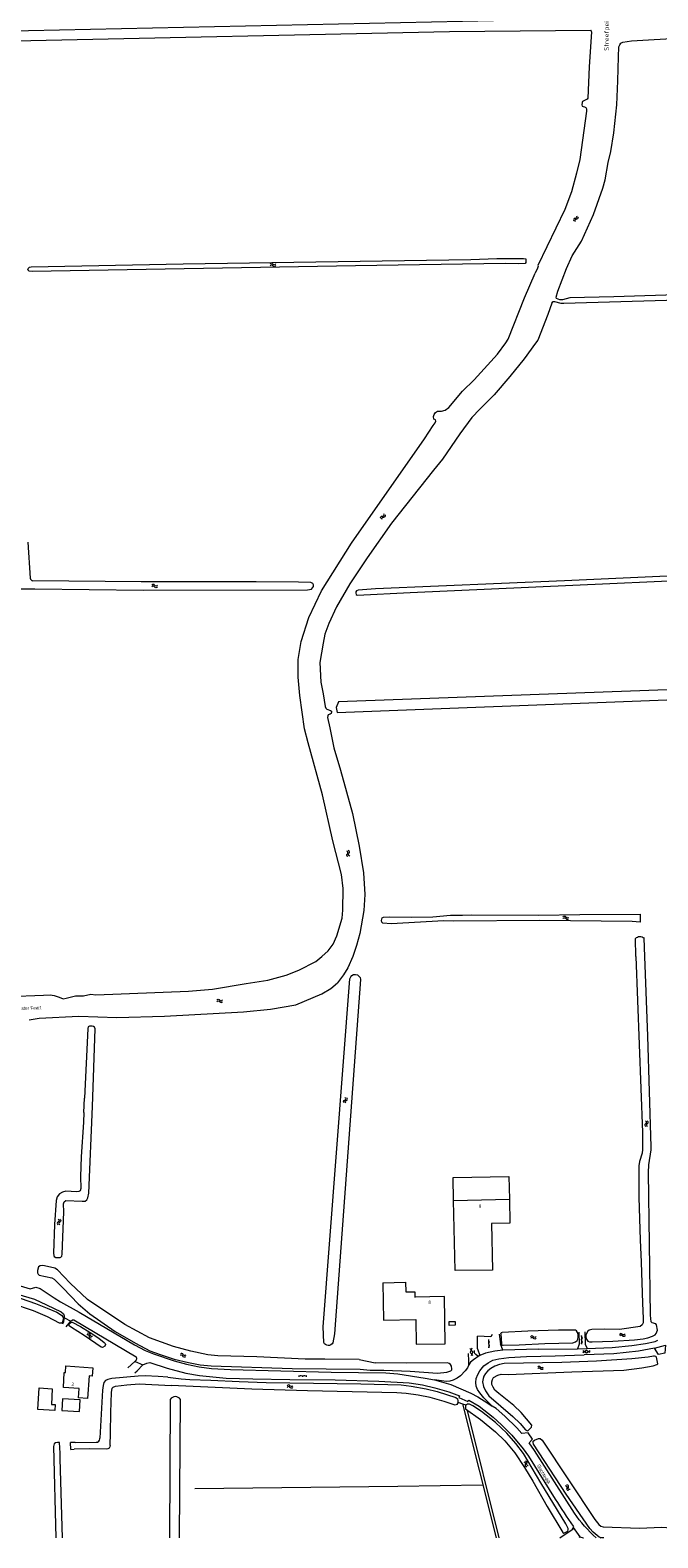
# Model space of a CAD drawing. Header units: metres. Extents: x 189705 to 199106, y 581686 to 588448.
# Tile 24 of 256: x 191490 to 191830, y 581686 to 582501. Entities that reach past the tile are written whole.
import ezdxf

# ---------------------------------------------------------------- set-up
doc = ezdxf.new("R2010")
doc.units = ezdxf.units.M
doc.layers.add('B-WA-OG-GBKN-G', color=7, linetype='Continuous', lineweight=18)
doc.layers.add('X-XX-AL-T25', color=7, linetype='Continuous', lineweight=25)
doc.styles.add('NLCS-ISO-M2000-T25', font='NLCS-ISO.ttf', dxfattribs={"height": 5})
doc.styles.add('Style-DotumChe', font='DotumChe.ttf')
doc.styles.add('Style-WORKING', font='WORKING.shx')

msp = doc.modelspace()

# ---------------------------------------------------------------- linework, layer by layer
at = {"layer": 'B-WA-OG-GBKN-G'}
for p, q in [((191790.924, 582507.132), (191457.666, 582500)), ((191716.92, 582500), (191481.907, 582494.936)), ((191793.269, 582500.732), (191716.92, 582500)), ((191793.594, 582500), (191793.625, 582500.351)), ((191819.892, 582018.568), (191815.681, 582018.955)), ((191819.894, 582022.958), (191819.892, 582018.568)), ((191817.704, 582000), (191817.427, 582009.84)), ((191822.113, 582009.95), (191822.088, 582010.316)), ((191822.403, 582000), (191822.113, 582009.95)), ((191644.475, 581997.47), (191647.712, 582000)), ((191519.069, 581915.784), (191519.537, 581923.562)), ((191718.812, 581880.535), (191748.955, 581881.168)), ((191719.071, 581868.188), (191718.812, 581880.535)), ((191748.955, 581881.168), (191749.214, 581868.821)), ((191749.214, 581868.821), (191749.432, 581855.982)), ((191719.894, 581830.307), (191719.071, 581868.188)), ((191749.432, 581855.982), (191739.494, 581855.774)), ((191739.494, 581855.774), (191740.083, 581830.531)), ((191740.083, 581830.531), (191719.894, 581830.307)), ((191508.557, 581804.79), (191511.976, 581802.906)), ((191509.573, 581799.891), (191511.976, 581802.906)), ((191739.925, 581795.65), (191739.21, 581794.35)), ((191743.767, 581795.905), (191744.408, 581790.705)), ((191744.61, 581795.98), (191744.968, 581790.63)), ((191759.198, 581797.461), (191745.279, 581796.832)), ((191786.842, 581796.997), (191786.968, 581790.511)), ((191788.451, 581790.56), (191788.415, 581795.06)), ((191790.042, 581797.06), (191790.169, 581790.547)), ((191731.935, 581787.888), (191732.069, 581794.728)), ((191731.935, 581787.888), (191733.306, 581784.407)), ((191739.21, 581794.35), (191732.069, 581794.728)), ((191738.202, 581792.72), (191737.702, 581792.716)), ((191738.218, 581790.72), (191737.718, 581790.716)), ((191738.234, 581788.72), (191737.734, 581788.716)), ((191738.236, 581788.47), (191738.2, 581792.97)), ((191738.21, 581791.72), (191738.71, 581791.724)), ((191738.226, 581789.72), (191738.726, 581789.724)), ((191745.703, 581787.208), (191744.408, 581790.705)), ((191764.914, 581787.76), (191745.703, 581787.208)), ((191764.914, 581787.76), (191786.017, 581788)), ((191786.968, 581790.511), (191786.017, 581788)), ((191786.017, 581788), (191791.218, 581788.059)), ((191788.417, 581794.81), (191787.917, 581794.806)), ((191788.433, 581792.81), (191787.933, 581792.806)), ((191788.449, 581790.81), (191787.949, 581790.806)), ((191788.425, 581793.81), (191788.925, 581793.814)), ((191788.441, 581791.81), (191788.941, 581791.814)), ((191790.169, 581790.547), (191791.218, 581788.059)), ((191827.67, 581788.304), (191818.99, 581786.605)), ((191827.67, 581788.304), (191833.684, 581789.912)), ((191546.792, 581781.011), (191550.983, 581779.241)), ((191667.959, 581782.126), (191649.385, 581782.33)), ((191667.959, 581782.126), (191676.555, 581780.445)), ((191733.306, 581784.407), (191732.85, 581784.227)), ((191796.326, 581781.223), (191777.604, 581780.562)), ((191639.624, 581773.287), (191635.124, 581773.251)), ((191635.374, 581773.253), (191635.378, 581772.753)), ((191636.374, 581773.261), (191636.37, 581773.761)), ((191637.374, 581773.269), (191637.378, 581772.769)), ((191638.374, 581773.277), (191638.37, 581773.777)), ((191639.374, 581773.285), (191639.378, 581772.785)), ((191703.734, 581772.132), (191708.694, 581771.117)), ((191565.809, 581760.585), (191565.333, 581685.745)), ((191570.911, 581685.745), (191571.41, 581760.617)), ((191721.434, 581759.04), (191723.941, 581758.2)), ((191723.941, 581758.2), (191742.047, 581685.745)), ((191723.941, 581758.2), (191725.761, 581757.59)), ((191743.618, 581685.745), (191726.489, 581754.519)), ((191527.792, 581739.273), (191527.812, 581739.57)), ((191533.326, 581735.654), (191533.446, 581742.367)), ((191506.264, 581731.548), (191505.947, 581737.332)), ((191514.313, 581737.384), (191511.893, 581737.381)), ((191512.018, 581733.545), (191511.893, 581737.381)), ((191512.018, 581733.545), (191513.773, 581733.646)), ((191522.325, 581733.802), (191513.773, 581733.646)), ((191514.313, 581737.384), (191525.799, 581737.399)), ((191531.302, 581733.69), (191522.325, 581733.802)), ((191759.494, 581729.929), (191774.068, 581706.706)), ((191784.418, 581699.178), (191762.845, 581732.972)), ((191776.527, 581685.745), (191783.805, 581690.697)), ((191783.757, 581691.301), (191787.353, 581686.262)), ((191786.881, 581686.073), (191787.353, 581686.262))]:
    msp.add_line(p, q, dxfattribs=at)
at = {"layer": 'B-WA-OG-GBKN-G', "flags": 128}
for points in [[(191793.594, 582500), (191792.422, 582481.185), (191791.714, 582464.256), (191791.312, 582463.594), (191788.829, 582462.383), (191788.578, 582461.873), (191788.383, 582460.652), (191788.591, 582459.917), (191789.05, 582459.615), (191789.889, 582459.518), (191790.577, 582459.142), (191790.936, 582458.483), (191791.021, 582457.188), (191787.297, 582430.966), (191785.513, 582423.61), (191782.757, 582413.504), (191779.208, 582403.978), (191764.637, 582373.772), (191764.767, 582373.316), (191764.519, 582372.273), (191763.138, 582369.571)], [(191780.041, 582372.067), (191783.225, 582378.923), (191788.306, 582386.934), (191794.669, 582401.358), (191799.713, 582415.519), (191801.03, 582420.101), (191802.726, 582429.336), (191804.086, 582435.341), (191805.751, 582445.415), (191807.257, 582460.596), (191807.938, 582473.636), (191808.24, 582486.521), (191808.511, 582491.91), (191808.885, 582493.055), (191809.49, 582493.974), (191810.553, 582494.565), (191815.349, 582495.257), (191843.002, 582496.882), (191911.838, 582500)], [(191758.169, 582376.247), (191758.098, 582375.332), (191757.72, 582374.77), (191754.013, 582374.67), (191746.925, 582374.803), (191665.924, 582373.598), (191491.177, 582370.446), (191489.55, 582370.69), (191488.884, 582371.423), (191489.235, 582372.34), (191489.638, 582372.773), (191490.679, 582373.009), (191572.743, 582374.679), (191728.367, 582377.047), (191742.361, 582377.416), (191756.866, 582377.458), (191758.036, 582377.237), (191758.169, 582376.247)], [(191710.395, 582294.942), (191712.466, 582294.918), (191714.47, 582295.414), (191716.442, 582296.85), (191723.855, 582305.741), (191730.243, 582311.906), (191742.807, 582325.86), (191747.317, 582331.962), (191748.524, 582333.952), (191757.454, 582356.193), (191763.138, 582369.571)], [(191979.94, 582362.421), (191805.715, 582356.858), (191781.866, 582356.222), (191777.91, 582355.13), (191776.539, 582355.07), (191774.781, 582355.847), (191774.598, 582356.683), (191775.391, 582359.891), (191780.041, 582372.067)], [(191772.18, 582353.365), (191772.835, 582354.284), (191773.698, 582354.341), (191777.058, 582353.371), (191778.709, 582353.306), (191883.601, 582356.34), (191932.209, 582358.278), (191980, 582359.641)], [(191772.18, 582353.365), (191770.033, 582347.304), (191764.607, 582333.293), (191763.271, 582331.709), (191757.151, 582323.182), (191749.538, 582313.629), (191741.014, 582303.842), (191733.237, 582296.119), (191728.972, 582291.543), (191722.372, 582282.657), (191713.083, 582269.029), (191708.14, 582263.127), (191685.507, 582234.395), (191672.338, 582215.608), (191662.873, 582201.622), (191655.787, 582189.176), (191651.576, 582180.154), (191649.452, 582174.423), (191648.466, 582169.537), (191646.804, 582159.133), (191647.225, 582148.439), (191648.585, 582142.094), (191649.668, 582135.291), (191649.954, 582134.404), (191650.516, 582133.899), (191652.501, 582133.175), (191652.961, 582132.721), (191653.092, 582132.112), (191652.918, 582131.525), (191652.285, 582131.089), (191651.171, 582130.701), (191650.97, 582130.268), (191650.925, 582129.379), (191652.204, 582123.72), (191654.227, 582112.959), (191657.858, 582100.759), (191664.406, 582077.322), (191667.968, 582059.76), (191670.268, 582045.316), (191671, 582033.656), (191670.496, 582024.912), (191668.388, 582012.549)], [(191655.975, 582011.199), (191658.785, 582020.873), (191659.165, 582025.195), (191659.296, 582036.808), (191658.411, 582044.477), (191653.802, 582062.616), (191648.16, 582087.585), (191640.367, 582115.614), (191638.49, 582123.226), (191635.94, 582141.175), (191635.041, 582151.13), (191635.084, 582160.608), (191636.598, 582170.376), (191640.734, 582183.362), (191647.581, 582197.738), (191663.779, 582223.609), (191703.387, 582280.045), (191707.991, 582287.216), (191709.176, 582288.697), (191709.425, 582289.588), (191709.193, 582290.222), (191708.377, 582290.7)], [(191488.755, 582224.139), (191490.054, 582204.679)], [(191986.734, 582212.717), (191934.544, 582210.858), (191854.477, 582206.61), (191779.004, 582203.129), (191676.913, 582198.917), (191667.468, 582198.119), (191666.555, 582197.859), (191666.102, 582197.221), (191666.106, 582196.484), (191666.365, 582195.775), (191666.926, 582195.448), (191695.57, 582196.876), (191935.452, 582207.739), (191986.756, 582209.503)], [(191481.058, 582198.941), (191492.518, 582198.93), (191551.329, 582198.113), (191640.134, 582198.351), (191642.138, 582198.77), (191643.373, 582200.227), (191643.318, 582201.116), (191642.982, 582201.8), (191641.786, 582202.326), (191635.23, 582202.538), (191612.216, 582202.67), (191550.133, 582202.603), (191491.534, 582203.279)], [(191967.84, 582149.21), (191656.802, 582137.742), (191655.527, 582134.701), (191656.164, 582132.052), (191984.456, 582144.71)], [(191815.681, 582018.955), (191765.584, 582019.574), (191719.201, 582019.277), (191713.764, 582019.396), (191685.273, 582017.79), (191680.877, 582018.067), (191680.162, 582018.646), (191679.979, 582019.585), (191680.351, 582020.935), (191681.238, 582021.347), (191684.64, 582021.623), (191696.302, 582021.266), (191707.909, 582021.543), (191717.403, 582022.468), (191723.856, 582022.458), (191728.731, 582022.694), (191765.236, 582022.52), (191787.283, 582022.813), (191819.894, 582022.958)], [(191647.712, 582000), (191651.223, 582003.214), (191653.944, 582006.815), (191655.975, 582011.199)], [(191668.388, 582012.549), (191666.625, 582005.981), (191664.579, 582000)], [(191664.579, 582000), (191661.847, 581994.007), (191659.504, 581990.158), (191656.324, 581985.872)], [(191817.704, 582000), (191821.18, 581904.847), (191821.304, 581895.725), (191821.085, 581893.666), (191819.685, 581889.186), (191819.316, 581886.872), (191819.225, 581869.796), (191819.876, 581846.957), (191820.471, 581834.789), (191821.142, 581812.712), (191821.592, 581804.431), (191821.553, 581801.966), (191821.051, 581800.845), (191819.937, 581800.102), (191808.74, 581798.391), (191800.888, 581798.551), (191793.799, 581798.436), (191792.379, 581798.022), (191791.568, 581797.585), (191790.487, 581795.47), (191790.594, 581794.303), (191791.007, 581793.085), (191791.723, 581792.022), (191792.564, 581791.722)], [(191792.564, 581791.722), (191793.987, 581791.653), (191805.215, 581792.12), (191816.949, 581792.896), (191821.495, 581793.327), (191824.11, 581793.824), (191826.671, 581794.778), (191828.116, 581795.548), (191828.646, 581796.237), (191829.322, 581798.07), (191828.825, 581800.99), (191828.441, 581801.445), (191826.534, 581801.917), (191825.972, 581802.524), (191825.496, 581806.079), (191824.543, 581883.369), (191824.699, 581887.385), (191825.98, 581895.548), (191825.996, 581897.25), (191824.141, 581957.004), (191822.403, 582000)], [(191509.531, 581977.554), (191513.083, 581978.538), (191514.607, 581978.751), (191518.823, 581978.901), (191522.783, 581979.735), (191525.555, 581979.394), (191575.777, 581981.42), (191588.73, 581982.481), (191606.83, 581985.477), (191618.56, 581987.217), (191628.583, 581989.99), (191635.403, 581992.695), (191644.475, 581997.47)], [(191489.569, 581965.909), (191494.874, 581966.751), (191516.34, 581967.808), (191536.949, 581967.056), (191562.683, 581967.907), (191605.358, 581970.095), (191620.062, 581971.598), (191633.669, 581973.984), (191647.843, 581979.88), (191652.579, 581982.803), (191656.324, 581985.872)], [(191648.828, 581791.4), (191648.475, 581799.925), (191663.014, 581988.1)], [(191668.668, 581987.635), (191654.681, 581795.987), (191653.777, 581791.219)], [(191430.544, 581978.685), (191453.857, 581978.344), (191478.426, 581978.452), (191497.327, 581979.114), (191500.933, 581979.362), (191503.07, 581978.992), (191505.793, 581978.118), (191507.881, 581977.24), (191509.531, 581977.554)], [(191523.83, 581919.037), (191525.14, 581960.893), (191524.881, 581961.832), (191524.269, 581962.261), (191523.633, 581962.435), (191522.084, 581962.351), (191521.501, 581961.992), (191521.201, 581961.076), (191519.537, 581923.562)], [(191509.301, 581873.171), (191507.627, 581872.577), (191505.954, 581871.755), (191504.693, 581870.046), (191504.041, 581868.212), (191503.244, 581855.225), (191502.663, 581839.696), (191502.796, 581838.426), (191503.104, 581837.868), (191503.894, 581837.391), (191506.232, 581837.25), (191506.663, 581837.482), (191507.219, 581838.095), (191507.365, 581839.214), (191508.189, 581862.112), (191508.142, 581866.43), (191508.466, 581867.5), (191509.327, 581868.14), (191518.222, 581867.705), (191519.772, 581867.841), (191520.758, 581868.558), (191521.262, 581869.551), (191521.757, 581872.095), (191523.83, 581919.037)], [(191519.069, 581915.784), (191518.868, 581910.498), (191517.642, 581891.689), (191517.341, 581881.117), (191517.45, 581874.714), (191517.152, 581873.366), (191516.417, 581872.93), (191515.096, 581872.897), (191509.301, 581873.171)], [(191719.071, 581868.188), (191749.214, 581868.821), (191749.432, 581855.982), (191739.494, 581855.774), (191740.083, 581830.531), (191719.894, 581830.307), (191719.071, 581868.188)], [(191649.385, 581782.33), (191638.712, 581782.323), (191612.662, 581783.554), (191591.545, 581784.176), (191586.104, 581784.781), (191576.897, 581786.714), (191567.508, 581789.179), (191554.526, 581793.935), (191541.252, 581801.105), (191521.111, 581814.564), (191511.74, 581823.509), (191504.894, 581830.637), (191503.314, 581831.619), (191497.895, 581832.911), (191496.65, 581832.98), (191495.482, 581832.746), (191494.621, 581832.207), (191494.097, 581830.298), (191494.103, 581829.053), (191494.462, 581828.395), (191494.999, 581827.864), (191501.765, 581826.275), (191502.988, 581825.697)], [(191361.195, 581826.875), (191372.027, 581826.739), (191432.041, 581826.887), (191453.438, 581826.444), (191462.053, 581826.084), (191467.366, 581825.631), (191479.7, 581823.513), (191490.133, 581820.469), (191493.152, 581821.324), (191495.493, 581820.6), (191502.965, 581815.457), (191506.405, 581813.342), (191516.495, 581807.755), (191546.466, 581790.08), (191552.3, 581787.012)], [(191404.407, 581791.195), (191403.769, 581790.78), (191402.727, 581790.799), (191401.808, 581791.531), (191401.194, 581807.358), (191401.084, 581818.919), (191401.282, 581819.91), (191401.865, 581820.244), (191419.598, 581820.646), (191437.511, 581820.768), (191450.852, 581820.408), (191460.816, 581819.649), (191472.638, 581818.087), (191479.735, 581816.703), (191485.18, 581815.106), (191493.02, 581812.456), (191499.18, 581809.973)], [(191474.867, 581819.599), (191480.234, 581818.383), (191492.449, 581814.765), (191498.816, 581811.826), (191506.814, 581807.881), (191508.09, 581806.795), (191508.425, 581805.856), (191508.112, 581802.552), (191507.635, 581801.202)], [(191502.988, 581825.697), (191507.968, 581820.769), (191516.04, 581812.352), (191522.293, 581806.872), (191536.062, 581797.393), (191547.045, 581791.075), (191554.842, 581786.899), (191560.392, 581784.795), (191567.975, 581782.422), (191575.658, 581780.533), (191582.042, 581779.347), (191587.915, 581778.693), (191631.802, 581777.254), (191668.494, 581776.87), (191673.933, 581776.492), (191681.302, 581776.431), (191695.661, 581775.924), (191710.352, 581774.785), (191715.38, 581775.32), (191717.536, 581776.119), (191718.016, 581776.63), (191718.191, 581777.215), (191717.956, 581778.51)], [(191680.849, 581823.709), (191693.047, 581823.948), (191693.15, 581818.699), (191698.049, 581818.795), (191698.106, 581815.895), (191698.362, 581815.951)], [(191680.849, 581823.709), (191681.22, 581803.447), (191698.561, 581803.787), (191698.778, 581790.478), (191714.534, 581790.735), (191714.119, 581816.208), (191698.362, 581815.951)], [(191499.18, 581809.973), (191504.452, 581807.766), (191506.924, 581806.204), (191507.793, 581805.243), (191508.026, 581804.355), (191507.403, 581802.065), (191506.972, 581801.783), (191506.006, 581801.828), (191499.383, 581805.197), (191491.947, 581808.511), (191480.214, 581812.386), (191473.117, 581813.872), (191465.259, 581815.252), (191455.853, 581816.37), (191443.245, 581817.293), (191442.433, 581816.907), (191442.286, 581816.043), (191442.425, 581803.77), (191445.634, 581742.45), (191445.717, 581733.141)], [(191511.976, 581802.906), (191513.011, 581803.543), (191513.722, 581803.547), (191547.388, 581783.707), (191547.595, 581782.794), (191547.321, 581781.853), (191546.72, 581781.089), (191542.947, 581777.585)], [(191519.201, 581795.243), (191512.397, 581799.424), (191511.197, 581800.357), (191511.145, 581800.764), (191511.394, 581801.705), (191512.027, 581802.192), (191512.711, 581802.399), (191517.374, 581800.036), (191522.573, 581796.837), (191527.162, 581793.711), (191530.045, 581791.439), (191530.658, 581790.757), (191530.737, 581790.3), (191530.36, 581789.434), (191529.221, 581788.742), (191528.508, 581788.916), (191519.201, 581795.243)], [(191716.711, 581802.734), (191719.9, 581802.796), (191719.941, 581800.7), (191716.752, 581800.638), (191716.711, 581802.734)], [(191745.78, 581790.013), (191754.459, 581790.041), (191768.329, 581790.828), (191783.572, 581791.216), (191784.941, 581791.782), (191785.827, 581792.422), (191786.204, 581793.135), (191786.427, 581794.305), (191786.369, 581795.702), (191786.084, 581796.794), (191785.47, 581797.679), (191784.935, 581797.956), (191784.096, 581798.053), (191775.736, 581797.982), (191759.198, 581797.461)], [(191552.3, 581787.012), (191556.68, 581785.181), (191567.955, 581781.456), (191574.646, 581779.739)], [(191727.871, 581788.06), (191729.392, 581786.291), (191728.547, 581784.117)], [(191728.857, 581788.228), (191728.012, 581786.054), (191729.533, 581784.286)], [(191732.85, 581784.227), (191732.13, 581784.05), (191731.11, 581784.832), (191730.599, 581785.49), (191730.366, 581786.15), (191730.285, 581787.114)], [(191745.703, 581787.208), (191741.417, 581786.692), (191736.265, 581785.572), (191733.306, 581784.407)], [(191792.918, 581786.907), (191790.952, 581785.651), (191788.919, 581786.795)], [(191792.946, 581785.907), (191790.913, 581787.05), (191788.947, 581785.795)], [(191791.218, 581788.059), (191804.877, 581788.586), (191815.442, 581789.661), (191822.855, 581790.819), (191828.134, 581791.966), (191829.579, 581792.634)], [(191833.684, 581789.912), (191833.248, 581785.539), (191829.822, 581784.835), (191827.67, 581788.304)], [(191546.644, 581775.039), (191547.986, 581776.088), (191550.983, 581779.241)], [(191550.983, 581779.241), (191553.198, 581780.284), (191554.848, 581780.572), (191564.24, 581777.523), (191574.214, 581774.833), (191581.588, 581773.577), (191596.053, 581772.106), (191610.538, 581771.676), (191630.562, 581771.352)], [(191574.646, 581779.739), (191581.412, 581778.226), (191588.201, 581777.298), (191598.418, 581776.718), (191652.926, 581775.362), (191682.402, 581774.988), (191688.858, 581774.414), (191703.734, 581772.132)], [(191717.956, 581778.51), (191717.418, 581779.396), (191716.704, 581779.977), (191715.685, 581780.327), (191693.835, 581780.158), (191676.555, 581780.445)], [(191727.302, 581779.272), (191726.522, 581777.744), (191725.362, 581776.034), (191722.759, 581773.276), (191721.038, 581772.124), (191718.808, 581770.943), (191717.107, 581770.527), (191715.076, 581770.363), (191708.694, 581771.117)], [(191727.302, 581779.272), (191727.341, 581781.432), (191727.067, 581785.446)], [(191732.85, 581784.227), (191729.828, 581782.081), (191728.209, 581780.7), (191727.302, 581779.272)], [(191739.865, 581757.005), (191735.345, 581761.478), (191733.173, 581764.134), (191732.019, 581765.983), (191731.324, 581767.783), (191731.035, 581769.688), (191731.278, 581771.925), (191732.106, 581773.988), (191733.213, 581775.976), (191735.461, 581778.757)], [(191777.604, 581780.562), (191746.355, 581779.934), (191743.842, 581779.464), (191741.383, 581778.51), (191739.229, 581777.279), (191737.558, 581776.075), (191736.321, 581774.595), (191735.49, 581773.193), (191734.963, 581771.818), (191734.743, 581770.038), (191735.162, 581767.626), (191736.266, 581765.295), (191738.033, 581762.535), (191751.175, 581751.426), (191755.134, 581747.585), (191757.945, 581744.17), (191758.608, 581743.818), (191759.244, 581743.694), (191761.166, 581745.509), (191761.312, 581746.755), (191755.535, 581753.584), (191751.552, 581757.272), (191743.516, 581763.784)], [(191735.461, 581778.757), (191737.714, 581780.319), (191740.349, 581781.732), (191743.597, 581782.562), (191748.93, 581783.175), (191758.404, 581783.761), (191774.003, 581784.075), (191789.678, 581784.617)], [(191743.516, 581763.784), (191741.347, 581765.602), (191740.372, 581767.198), (191739.78, 581768.744), (191739.671, 581770.167), (191740.046, 581771.439), (191740.575, 581772.357), (191743.008, 581773.64), (191744.733, 581774.234), (191748.646, 581774.154), (191782.94, 581775.509), (191811.165, 581776.373), (191820.94, 581777.621), (191826.906, 581778.746), (191828.936, 581779.392), (191829.466, 581779.853), (191828.813, 581783.381), (191828.354, 581783.836), (191827.768, 581784.061), (191827.108, 581784.007), (191824.367, 581783.357), (191815.478, 581782.495), (191796.326, 581781.223)], [(191818.99, 581786.605), (191805.784, 581785.237), (191789.678, 581784.617)], [(191523.968, 581777.758), (191523.679, 581773.162), (191521.884, 581773.275), (191521.124, 581761.177), (191516.234, 581761.484), (191516.544, 581766.425), (191508.013, 581766.961), (191508.533, 581775.238), (191509.15, 581775.199), (191509.368, 581778.675), (191523.968, 581777.758)], [(191564.468, 581772.671), (191559.359, 581773.05), (191552.243, 581773.265), (191548.432, 581773.194), (191534.236, 581771.898), (191532.002, 581771.453), (191530.785, 581770.786), (191529.927, 581769.815), (191529.529, 581768.162), (191529.186, 581765.543), (191527.812, 581739.57)], [(191564.468, 581772.671), (191571.74, 581771.719), (191576.365, 581771.414), (191587.775, 581771.07), (191603.177, 581770.264), (191617.739, 581769.733), (191668.813, 581768.969), (191690.668, 581768.402), (191696.108, 581767.719), (191704.221, 581766.34), (191710.148, 581764.924), (191720.201, 581761.651), (191721.12, 581760.842), (191721.431, 581759.751), (191721.434, 581759.04)], [(191630.562, 581771.352), (191654.93, 581771.104), (191678.715, 581770.42), (191695.057, 581769.544), (191702.305, 581768.414), (191708.919, 581766.925), (191716.426, 581764.653), (191722.23, 581762.525), (191721.93, 581761.558), (191726.743, 581759.424), (191727.221, 581760.266), (191732.803, 581756.865), (191740.379, 581751.088), (191745.05, 581746.895), (191750.567, 581741.208), (191756.676, 581733.949), (191759.494, 581729.929)], [(191708.694, 581771.117), (191717.624, 581768.726), (191728.345, 581763.981), (191732.091, 581761.943), (191737.647, 581758.594), (191739.865, 581757.005)], [(191494.96, 581766.783), (191502.015, 581766.383), (191501.535, 581757.925), (191503.559, 581757.81), (191503.379, 581754.648), (191494.3, 581755.164), (191494.96, 581766.783)], [(191533.446, 581742.367), (191533.644, 581753.472), (191534.046, 581764.273), (191534.414, 581766.663), (191534.97, 581767.302), (191536.188, 581767.817), (191542.332, 581768.51), (191549.013, 581768.979), (191566.397, 581768.184)], [(191721.434, 581759.04), (191721.436, 581758.735), (191720.856, 581757.766), (191719.994, 581757.559), (191714.013, 581759.457), (191706.303, 581761.651), (191699.97, 581762.887), (191693.435, 581763.869), (191688.377, 581764.222), (191640.019, 581765.306), (191609.931, 581766.209), (191566.397, 581768.184)], [(191507.619, 581760.885), (191507.258, 581754.618), (191516.749, 581754.072), (191517.11, 581760.339), (191507.619, 581760.885)], [(191761.848, 581716.419), (191769.718, 581702.715), (191778.098, 581688.608), (191778.71, 581688.306), (191779.75, 581688.744), (191780.838, 581689.436), (191781.013, 581690.021), (191781.009, 581690.834), (191779.802, 581693.318), (191766.325, 581715.452), (191756.919, 581731.358), (191752.8, 581736.697), (191747.766, 581742.336), (191741.69, 581748.147), (191734.214, 581754.104), (191729.498, 581757.203), (191727.588, 581758.082), (191726.598, 581758.051), (191725.585, 581757.258), (191725.461, 581756.521), (191725.543, 581755.505), (191733.525, 581749.78), (191741.69, 581743.142), (191746.746, 581738.138), (191752.14, 581731.688), (191757.338, 581723.788), (191761.848, 581716.419)], [(191755.975, 581742.077), (191753.24, 581745.212), (191746.856, 581751.479), (191742.16, 581755.595), (191739.865, 581757.005)], [(191762.845, 581732.972), (191759.912, 581737.168), (191761.757, 581739.186), (191759.301, 581742.526), (191755.975, 581742.077)], [(191798.297, 581685.972), (191797.753, 581686.123), (191794.588, 581688.748), (191792.799, 581690.72), (191779.923, 581709.428), (191762.356, 581736.343), (191762.071, 581737.384), (191762.119, 581738.019), (191762.802, 581738.506), (191765.007, 581739.483), (191765.872, 581739.411), (191766.97, 581738.477), (191795.391, 581695.714), (191797.616, 581692.957), (191798.687, 581692.124), (191799.959, 581691.674), (191819.578, 581691.043), (191831.543, 581691.515), (191858.485, 581689.705), (191872.589, 581689.349), (191886.967, 581689.859)], [(191505.947, 581737.332), (191504.811, 581737.308), (191503.822, 581737.073), (191503.062, 581736.536), (191502.611, 581735.161), (191503.956, 581685.745)], [(191507.5, 581685.745), (191506.229, 581728.447), (191506.264, 581731.548)], [(191579.087, 581712.431), (191688.94, 581713.635), (191734.722, 581714.366)], [(191787.353, 581686.262), (191789.138, 581685.833), (191789.236, 581685.745)], [(191800.366, 581685.745), (191799.101, 581685.749), (191798.297, 581685.972)], [(191798.297, 581685.972), (191798.609, 581685.745)]]:
    msp.add_lwpolyline(points, dxfattribs=at)
at = {"layer": 'B-WA-OG-GBKN-G'}
for centre, radius, start, end in [((191793.276, 582500.382), 0.35, 354.945515, 91.16888), ((191784.742, 582398.371), 0.85, 89.123619, 212.978644), ((191785.53, 582397.936), 0.85, 89.123619, 212.978644), ((191620.565, 582374.105), 0.85, 29.103693, 152.958718), ((191620.582, 582373.206), 0.85, 29.103693, 152.958718), ((191680.652, 582239.033), 0.85, 262.967794, 26.822819), ((191681.388, 582238.515), 0.85, 262.967794, 26.822819), ((191491.551, 582204.779), 1.5, 183.813254, 269.369026), ((191556.612, 582200.416), 0.85, 28.129776, 151.984801), ((191556.613, 582199.516), 0.85, 28.129776, 151.984801), ((191661.044, 582056.279), 0.85, 312.317223, 76.172248), ((191661.917, 582056.5), 0.85, 312.317223, 76.172248), ((191780.499, 582021.919), 0.85, 208.817284, 332.672309), ((191780.51, 582021.019), 0.85, 208.817284, 332.672309), ((191593.268, 581977.02), 0.85, 212.774289, 336.629314), ((191593.342, 581976.123), 0.85, 212.774289, 336.629314), ((191659.891, 581923.215), 0.85, 288.223858, 52.078883), ((191660.778, 581923.061), 0.85, 288.223858, 52.078883), ((191823.296, 581908.919), 0.85, 120.365381, 244.220406), ((191824.195, 581908.955), 0.85, 120.365381, 244.220406), ((191505.534, 581855.777), 0.85, 115.035612, 238.890637), ((191506.433, 581855.729), 0.85, 115.035612, 238.890637), ((191523.268, 581795.575), 0.85, 176.479989, 300.335014), ((191809.626, 581795.338), 0.85, 37.864627, 161.719652), ((191809.779, 581794.451), 0.85, 37.864627, 161.719652), ((191522.796, 581794.809), 0.85, 176.479989, 300.335014), ((191745.622, 581790.648), 0.654, 181.552638, 283.988429), ((191761.474, 581794.066), 0.85, 29.90532, 153.760345), ((191761.502, 581793.166), 0.85, 29.90532, 153.760345), ((191571.814, 581783.731), 0.85, 16.245777, 140.100802), ((191571.998, 581784.612), 0.85, 16.245777, 140.100802), ((191765.29, 581777.615), 0.85, 29.218243, 153.073268), ((191765.308, 581776.715), 0.85, 29.218243, 153.073268), ((191629.796, 581766.719), 0.85, 27.270392, 151.125417), ((191629.809, 581767.618), 0.85, 27.270392, 151.125417), ((191568.62, 581758.746), 3.359, 33.851586, 146.803099), ((191525.798, 581739.397), 1.998, 270.037261, 356.437502), ((191758.556, 581725.164), 0.85, 151.444683, 275.299708), ((191759.308, 581725.66), 0.85, 151.444683, 275.299708), ((191779.669, 581712.987), 0.85, 332.604605, 96.45963), ((191780.411, 581713.497), 0.85, 332.604605, 96.45963), ((191948.991, 581812.843), 204.605, 211.247913, 216.163014)]:
    msp.add_arc(centre, radius, start, end, dxfattribs=at)
at = {"layer": 'B-WA-OG-GBKN-G', "extrusion": (0, 0, -1)}
for centre, radius, start, end in [((-191784.768, 582400.071), 0.85, 147.021348, 270.876373), ((-191785.556, 582399.636), 0.85, 147.021348, 270.876373), ((-191622.051, 582374.932), 0.85, 207.041273, 330.896298), ((-191622.067, 582374.033), 0.85, 207.041273, 330.896298), ((-191711.897, 582291.627), 3.64, 345.252616, 65.630026), ((-191680.443, 582237.345), 0.85, 333.177173, 97.032198), ((-191681.18, 582236.828), 0.85, 333.177173, 97.032198), ((-191558.111, 582201.217), 0.85, 208.01519, 331.870215), ((-191558.112, 582200.317), 0.85, 208.01519, 331.870215), ((-191662.189, 582055.022), 0.85, 283.827744, 47.682769), ((-191663.061, 582055.243), 0.85, 283.827744, 47.682769), ((-191779.009, 582021.1), 0.85, 27.327683, 151.182708), ((-191779.021, 582020.2), 0.85, 27.327683, 151.182708), ((-191819.821, 582007.727), 3.193, 41.44018, 135.870371), ((-191665.817, 581987.573), 2.852, 10.654637, 178.748515), ((-191591.838, 581976.099), 0.85, 23.370678, 147.225703), ((-191591.912, 581975.202), 0.85, 23.370678, 147.225703), ((-191660.423, 581921.6), 0.85, 307.921108, 71.776133), ((-191661.31, 581921.447), 0.85, 307.921108, 71.776133), ((-191822.437, 581910.386), 0.85, 115.779586, 239.634611), ((-191823.336, 581910.422), 0.85, 115.779586, 239.634611), ((-191504.814, 581857.317), 0.85, 121.109355, 244.96438), ((-191505.713, 581857.269), 0.85, 121.109355, 244.96438), ((-191521.1, 581794.913), 0.85, 59.664978, 183.520003), ((-191521.571, 581795.68), 0.85, 59.664978, 183.520003), ((-191745.265, 581796.154), 0.678, 345.102028, 91.176777), ((-191810.968, 581796.381), 0.85, 198.28034, 322.135365), ((-191811.121, 581795.494), 0.85, 198.28034, 322.135365), ((-191651.346, 581792.496), 2.746, 207.719624, 336.469471), ((-191762.947, 581794.914), 0.85, 206.239647, 330.094672), ((-191762.976, 581794.014), 0.85, 206.239647, 330.094672), ((-191573.446, 581784.207), 0.85, 219.89919, 343.754215), ((-191573.63, 581785.088), 0.85, 219.89919, 343.754215), ((-191766.774, 581778.445), 0.85, 206.926723, 330.781748), ((-191766.792, 581777.545), 0.85, 206.926723, 330.781748), ((-191631.307, 581767.498), 0.85, 208.874575, 332.7296), ((-191631.32, 581768.397), 0.85, 208.874575, 332.7296), ((-191531.327, 581735.689), 1.999, 181.005877, 270.718038), ((-191757.063, 581725.977), 0.85, 84.700284, 208.555309), ((-191757.814, 581726.472), 0.85, 84.700284, 208.555309), ((-191781.179, 581712.205), 0.85, 263.540362, 27.395387), ((-191781.92, 581712.715), 0.85, 263.540362, 27.395387), ((-191843.427, 581739.201), 71.301, 311.434699, 325.853008), ((-191782.529, 581691.781), 1.318, 201.3412, 242.541404), ((-191782.519, 581691.78), 1.328, 165.652232, 201.147196)]:
    msp.add_arc(centre, radius, start, end, dxfattribs=at)

# ---------------------------------------------------------------- texts
at = {"layer": 'B-WA-OG-GBKN-G'}
for s, rotation, style, p in [('Ryptsjerkster Feart', 2.583142, 'Style-WORKING', (191475.094, 581970.643)), ('8', 0.895804, 'Style-DotumChe', (191732.729, 581864.19)), ('8', 0.895804, 'Style-DotumChe', (191705.387, 581812.314)), ('3', 356.446822, 'Style-DotumChe', (191512.273, 581767.944)), ('Slachtedijk', 300.541647, 'Style-WORKING', (191763.952, 581724.922))]:
    msp.add_text(s, height=1.8, rotation=rotation, dxfattribs=dict(at, style=style)).set_placement(p)
at = {"layer": 'X-XX-AL-T25', "insert": (191800.47, 582489.802), "char_height": 2.5, "attachment_point": 1, "rotation": 90, "style": 'NLCS-ISO-M2000-T25'}
msp.add_mtext_dynamic_manual_height_columns('Streefpeil: -2,05 N.A.P.', width=86.73283, gutter_width=25, heights=[0], dxfattribs=at)

doc.saveas('drawing.dxf')
